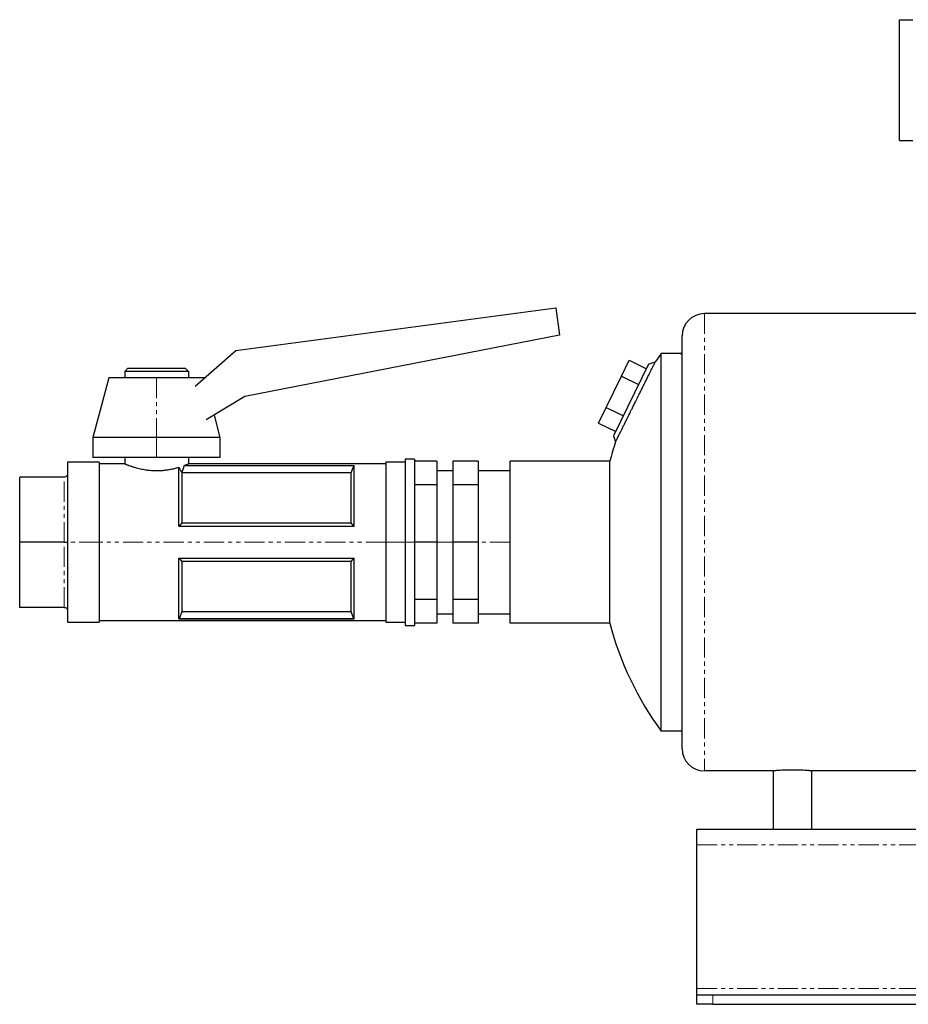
# Model space of a CAD drawing. Header units: millimetres. Extents: x 7 to 1346, y 19 to 822.
# Tile 1 of 3: x 7 to 286, y 19 to 328. Entities that reach past the tile are written whole.
import ezdxf

# ---------------------------------------------------------------- set-up
doc = ezdxf.new("R2010")
doc.units = ezdxf.units.MM
doc.linetypes.add('PHANTOM', pattern=[12.7, 6.35, -1.27, 1.27, -1.27, 1.27, -1.27])

msp = doc.modelspace()

# ---------------------------------------------------------------- linework, layer by layer
at = {"color": 7, "linetype": 'Continuous', "lineweight": 25}
for p, q in [((282.76, 327.76), (287, 327.76)), ((282.76, 289.82), (282.76, 327.76)), ((282.76, 289.82), (287, 289.82)), ((74.37, 223.98), (174.83, 237.31)), ((174.83, 237.31), (175.97, 228.73)), ((406.28, 235.54), (221.53, 235.54)), ((175.97, 228.73), (77.18, 209.53)), ((214.53, 99.04), (214.53, 228.54)), ((61.64, 212.75), (74.37, 223.98)), ((207.98, 104.54), (207.98, 223.04)), ((213.87, 223.04), (207.98, 223.04)), ((214.53, 223.27), (213.87, 223.04)), ((203.95, 219.63), (192.99, 197.16)), ((195.48, 215.95), (197.89, 220.88)), ((197.89, 220.88), (203.28, 218.25)), ((203.95, 219.63), (206.07, 220.36)), ((40.53, 218.39), (39.53, 217.39)), ((39.53, 217.39), (39.53, 215.39)), ((59.53, 217.39), (39.53, 217.39)), ((40.53, 218.39), (58.53, 218.39)), ((58.53, 218.39), (59.53, 217.39)), ((59.53, 217.39), (59.53, 215.39)), ((34.53, 215.39), (29.53, 196.64)), ((49.53, 215.39), (34.53, 215.39)), ((64.53, 215.39), (49.53, 215.39)), ((64.53, 215.39), (64.53, 215.39)), ((190.67, 206.09), (195.48, 215.95)), ((195.48, 215.95), (200.87, 213.32)), ((77.18, 209.53), (65.13, 202.16)), ((188.27, 201.16), (190.67, 206.09)), ((190.67, 206.09), (196.06, 203.46)), ((69.53, 196.64), (67.65, 203.7)), ((188.27, 201.16), (193.66, 198.53)), ((29.53, 196.64), (29.53, 190.39)), ((49.53, 196.64), (29.53, 196.64)), ((69.53, 196.64), (49.53, 196.64)), ((69.53, 190.39), (69.53, 196.64)), ((192.99, 197.16), (193.63, 195.31)), ((31.53, 188.89), (21.53, 188.89)), ((21.53, 188.89), (21.53, 163.79)), ((49.53, 190.39), (29.53, 190.39)), ((31.53, 188.89), (31.53, 163.79)), ((39.53, 190.39), (39.53, 188.39)), ((69.53, 190.39), (49.53, 190.39)), ((59.53, 190.39), (59.53, 188.39)), ((127.53, 188.89), (121.53, 188.89)), ((121.53, 188.89), (121.53, 163.79)), ((130.53, 189.89), (127.53, 189.89)), ((127.53, 189.89), (127.53, 163.79)), ((130.53, 189.89), (130.53, 163.79)), ((137.53, 189.23), (130.53, 189.23)), ((137.53, 189.23), (137.53, 181.78)), ((150.53, 189.23), (142.53, 189.23)), ((142.53, 189.23), (142.53, 181.78)), ((150.53, 189.23), (150.53, 181.78)), ((191.81, 189.19), (160.53, 189.19)), ((160.53, 138.39), (160.53, 189.19)), ((191.81, 138.39), (191.81, 189.19)), ((39.53, 188.39), (31.53, 188.39)), ((56.53, 168.79), (56.53, 187.33)), ((57.47, 185.56), (57.47, 169.85)), ((110.6, 185.57), (57.49, 185.57)), ((58.19, 187.88), (111.53, 187.88)), ((58.19, 187.88), (58.19, 187.83)), ((58.19, 187.83), (111.51, 187.83)), ((121.53, 188.39), (59.53, 188.39)), ((110.6, 169.85), (110.6, 185.57)), ((111.53, 168.79), (111.53, 187.88)), ((142.53, 186.22), (137.53, 186.22)), ((160.53, 186.22), (150.53, 186.22)), ((20.53, 184.24), (6.53, 184.24)), ((6.53, 163.79), (6.53, 184.24)), ((137.53, 181.78), (130.53, 181.78)), ((137.53, 181.78), (137.53, 163.79)), ((150.53, 181.78), (142.53, 181.78)), ((142.53, 181.78), (142.53, 163.79)), ((150.53, 181.78), (150.53, 163.79)), ((56.53, 168.79), (111.53, 168.79)), ((57.47, 169.85), (110.6, 169.85)), ((6.53, 143.34), (6.53, 163.79)), ((20.53, 163.79), (6.53, 163.79)), ((21.53, 163.79), (21.53, 138.69)), ((31.53, 163.79), (31.53, 138.69)), ((121.53, 163.79), (121.53, 138.69)), ((127.53, 163.79), (127.53, 137.69)), ((130.53, 163.79), (130.53, 137.69)), ((137.53, 163.79), (130.53, 163.79)), ((137.53, 163.79), (137.53, 145.81)), ((150.53, 163.79), (142.53, 163.79)), ((142.53, 163.79), (142.53, 145.81)), ((150.53, 163.79), (150.53, 145.81)), ((56.53, 158.79), (111.53, 158.79)), ((56.53, 139.71), (56.53, 158.79)), ((57.47, 157.74), (57.47, 142.02)), ((110.6, 157.74), (57.47, 157.74)), ((110.6, 142.02), (110.6, 157.74)), ((111.53, 139.71), (111.53, 158.79)), ((137.53, 145.81), (130.53, 145.81)), ((137.53, 145.81), (137.53, 138.36)), ((150.53, 145.81), (142.53, 145.81)), ((142.53, 145.81), (142.53, 138.36)), ((150.53, 145.81), (150.53, 138.36)), ((20.53, 143.34), (6.53, 143.34)), ((31.53, 139.19), (121.53, 139.19)), ((56.53, 139.71), (111.53, 139.71)), ((111.51, 139.75), (56.55, 139.75)), ((57.47, 142.02), (110.6, 142.02)), ((137.53, 141.37), (142.53, 141.37)), ((150.53, 141.37), (160.53, 141.37)), ((21.53, 138.69), (31.53, 138.69)), ((121.53, 138.69), (127.53, 138.69)), ((127.53, 137.69), (130.53, 137.69)), ((137.53, 138.36), (130.53, 138.36)), ((150.53, 138.36), (142.53, 138.36)), ((191.81, 138.39), (160.53, 138.39)), ((214.53, 104.54), (207.98, 104.54)), ((243.13, 92.04), (221.53, 92.04)), ((243.13, 92.04), (243.13, 73.79)), ((460.13, 92.04), (255.13, 92.04)), ((255.13, 92.04), (255.13, 73.79)), ((219.13, 73.79), (839.13, 73.79)), ((219.13, 68.79), (219.13, 73.79)), ((219.13, 23.79), (219.13, 68.79)), ((219.13, 21.79), (219.13, 23.79)), ((219.13, 18.79), (219.13, 21.79)), ((219.13, 21.79), (224.13, 21.79)), ((224.13, 21.79), (834.13, 21.79)), ((224.13, 18.79), (219.13, 18.79)), ((224.13, 18.79), (834.13, 18.79))]:
    msp.add_line(p, q, dxfattribs=at)
at = {"color": 8, "linetype": 'PHANTOM', "lineweight": 18}
for p, q in [((221.53, 235.54), (221.53, 92.04)), ((49.53, 215.39), (49.53, 196.64)), ((49.53, 196.64), (49.53, 190.39)), ((20.53, 163.79), (20.53, 184.24)), ((20.53, 143.34), (20.53, 163.79)), ((31.53, 163.79), (21.53, 163.79)), ((121.53, 163.79), (31.53, 163.79)), ((127.53, 163.79), (121.53, 163.79)), ((130.53, 163.79), (127.53, 163.79)), ((142.53, 163.79), (137.53, 163.79)), ((160.53, 163.79), (150.53, 163.79)), ((219.13, 68.79), (839.13, 68.79)), ((219.13, 23.79), (839.13, 23.79)), ((224.13, 21.79), (224.13, 18.79))]:
    msp.add_line(p, q, dxfattribs=at)
at = {"color": 7, "linetype": 'Continuous', "lineweight": 25, "flags": 128}
for points in [[(111.51, 187.83), (111.52, 187.86), (111.53, 187.88)], [(56.55, 139.75), (56.54, 139.73), (56.53, 139.71)], [(111.53, 139.71), (111.52, 139.73), (111.51, 139.75)]]:
    msp.add_lwpolyline(points, dxfattribs=at)
at = {"color": 7, "linetype": 'Continuous', "lineweight": 25}
for centre, radius, start, end in [((221.53, 228.54), 7, 90, 180), ((288.53, 163.79), 100, 143.6654, 145.5528), ((288.53, 163.79), 100, 161.632, 165.2857), ((288.53, 163.79), 100, 194.7143, 216.3346), ((221.53, 99.04), 7, 180, 270)]:
    msp.add_arc(centre, radius, start, end, dxfattribs=at)
for points, knots in [([(213.87, 223.04), (213.87, 223.04), (213.93, 223.03), (214.16, 222.96), (214.32, 222.91), (214.53, 222.85)], [0, 0, 0, 0, 0.5, 0.5, 1, 1, 1, 1]), ([(193.63, 195.31), (193.63, 195.31), (193.67, 195.38), (193.79, 195.63), (193.84, 195.73), (193.95, 195.96), (194.02, 196.1), (194.18, 196.41), (194.26, 196.59), (194.46, 196.97), (194.56, 197.19), (194.9, 197.87), (195.16, 198.39), (195.6, 199.27), (195.75, 199.58), (196.06, 200.21), (196.23, 200.54), (196.56, 201.22), (196.74, 201.57), (197.1, 202.3), (197.29, 202.67), (197.85, 203.81), (198.24, 204.59), (198.84, 205.8), (199.04, 206.21), (199.45, 207.03), (199.65, 207.44), (200.26, 208.66), (200.66, 209.47), (201.26, 210.69), (201.46, 211.09), (201.85, 211.87), (202.04, 212.25), (202.42, 213.01), (202.6, 213.38), (202.96, 214.1), (203.14, 214.46), (203.65, 215.48), (203.96, 216.11), (204.39, 216.98), (204.53, 217.25), (204.79, 217.78), (204.91, 218.02), (205.25, 218.71), (205.44, 219.09), (205.67, 219.56), (205.74, 219.7), (205.86, 219.94), (205.91, 220.04), (206.03, 220.28), (206.07, 220.36), (206.07, 220.36)], [0, 0, 0, 0, 0.0625, 0.0625, 0.09375, 0.09375, 0.125, 0.125, 0.15625, 0.15625, 0.1875, 0.1875, 0.25, 0.25, 0.28125, 0.28125, 0.3125, 0.3125, 0.34375, 0.34375, 0.375, 0.375, 0.4375, 0.4375, 0.46875, 0.46875, 0.5, 0.5, 0.5625, 0.5625, 0.59375, 0.59375, 0.625, 0.625, 0.65625, 0.65625, 0.6875, 0.6875, 0.75, 0.75, 0.78125, 0.78125, 0.8125, 0.8125, 0.875, 0.875, 0.90625, 0.90625, 0.9375, 0.9375, 1, 1, 1, 1]), ([(39.53, 188.39), (39.53, 188.39), (39.54, 188.39), (39.55, 188.39), (39.57, 188.38), (39.6, 188.37), (39.64, 188.35), (39.69, 188.33), (39.74, 188.31), (39.81, 188.28), (39.88, 188.25), (40.07, 188.18), (40.45, 188.03), (41.04, 187.82), (41.62, 187.62), (42.09, 187.47), (42.61, 187.31), (43.23, 187.13), (43.97, 186.94), (44.81, 186.76), (45.82, 186.57), (47.03, 186.39), (48.49, 186.28), (49.95, 186.26), (51.41, 186.33), (52.84, 186.5), (53.95, 186.69), (54.81, 186.88), (55.38, 187.01), (55.96, 187.17), (56.32, 187.27), (56.53, 187.33)], [0, 0, 0, 0, 0.012169, 0.024406, 0.036713, 0.049091, 0.061543, 0.074068, 0.086671, 0.099351, 0.11211, 0.124951, 0.183951, 0.249927, 0.278784, 0.312673, 0.343823, 0.374982, 0.420977, 0.462626, 0.49994, 0.564511, 0.62484, 0.686962, 0.749762, 0.8093, 0.874825, 0.904209, 0.937221, 0.962275, 1, 1, 1, 1]), ([(56.53, 187.33), (56.59, 187.23), (56.7, 187.01), (56.86, 186.7), (57.02, 186.4), (57.17, 186.11), (57.32, 185.83), (57.42, 185.65), (57.47, 185.56)], [0, 0, 0, 0, 0.17641, 0.348866, 0.517409, 0.682081, 0.842928, 1, 1, 1, 1]), ([(58.19, 187.88), (58.24, 187.9), (58.34, 187.93), (58.48, 187.99), (58.61, 188.03), (58.73, 188.08), (58.84, 188.12), (58.94, 188.16), (59.03, 188.19), (59.12, 188.23), (59.21, 188.27), (59.32, 188.31), (59.41, 188.35), (59.48, 188.37), (59.53, 188.39), (59.53, 188.39), (59.53, 188.39)], [0, 0, 0, 0, 0.05955, 0.11807, 0.175564, 0.232035, 0.287486, 0.341922, 0.395346, 0.447762, 0.499177, 0.601269, 0.702356, 0.802479, 0.901679, 1, 1, 1, 1]), ([(21.53, 185.24), (21.53, 185.13), (21.51, 185), (21.41, 184.75), (21.34, 184.63), (21.14, 184.44), (21.02, 184.36), (20.78, 184.27), (20.65, 184.24), (20.53, 184.24)], [0, 0, 0, 0, 0.25, 0.25, 0.5, 0.5, 0.75, 0.75, 1, 1, 1, 1]), ([(20.53, 163.79), (20.65, 163.79), (20.78, 163.79), (21.02, 163.79), (21.14, 163.79), (21.34, 163.79), (21.41, 163.79), (21.51, 163.79), (21.53, 163.79), (21.53, 163.79)], [0, 0, 0, 0, 0.25, 0.25, 0.5, 0.5, 0.75, 0.75, 1, 1, 1, 1]), ([(20.53, 143.34), (20.65, 143.34), (20.78, 143.32), (21.02, 143.22), (21.14, 143.15), (21.34, 142.95), (21.41, 142.83), (21.51, 142.59), (21.53, 142.46), (21.53, 142.34)], [0, 0, 0, 0, 0.25, 0.25, 0.5, 0.5, 0.75, 0.75, 1, 1, 1, 1]), ([(255.13, 92.04), (255.13, 92.04), (255.09, 92.05), (254.98, 92.06), (254.93, 92.06), (254.82, 92.07), (254.69, 92.08), (254.52, 92.09), (254.33, 92.11), (254.23, 92.11), (253.9, 92.14), (253.65, 92.15), (253.1, 92.19), (252.79, 92.2), (252.14, 92.23), (251.8, 92.25), (251.25, 92.26), (251.07, 92.27), (250.69, 92.28), (250.5, 92.28), (249.92, 92.29), (249.53, 92.3), (248.74, 92.3), (248.35, 92.29), (247.78, 92.28), (247.59, 92.28), (247.21, 92.27), (247.02, 92.26), (246.48, 92.25), (246.13, 92.23), (245.48, 92.2), (245.17, 92.19), (244.62, 92.15), (244.37, 92.14), (244.04, 92.11), (243.94, 92.11), (243.75, 92.09), (243.67, 92.09), (243.44, 92.07), (243.33, 92.06), (243.17, 92.05), (243.13, 92.04), (243.13, 92.04)], [0, 0, 0, 0, 0.0625, 0.0625, 0.09375, 0.09375, 0.125, 0.15625, 0.15625, 0.1875, 0.1875, 0.25, 0.25, 0.3125, 0.3125, 0.375, 0.375, 0.40625, 0.40625, 0.4375, 0.4375, 0.5, 0.5, 0.5625, 0.5625, 0.59375, 0.59375, 0.625, 0.625, 0.6875, 0.6875, 0.75, 0.75, 0.8125, 0.8125, 0.84375, 0.84375, 0.875, 0.875, 0.9375, 0.9375, 1, 1, 1, 1])]:
    msp.add_open_spline(points, degree=3, knots=knots, dxfattribs=at)
for points in [[(57.49, 185.57), (57.48, 185.56), (57.47, 185.56), (57.47, 185.56)], [(57.49, 185.57), (57.75, 186.29), (57.98, 187.05), (58.19, 187.83)], [(110.6, 185.57), (110.9, 186.33), (111.2, 187.08), (111.51, 187.83)], [(57.47, 169.85), (57.17, 169.5), (56.86, 169.15), (56.53, 168.79)], [(111.53, 168.79), (111.2, 169.15), (110.9, 169.5), (110.6, 169.85)], [(56.53, 158.79), (56.86, 158.44), (57.17, 158.09), (57.47, 157.74)], [(110.6, 157.74), (110.9, 158.09), (111.2, 158.44), (111.53, 158.79)], [(57.47, 142.02), (57.17, 141.26), (56.86, 140.51), (56.55, 139.75)], [(111.51, 139.75), (111.2, 140.51), (110.9, 141.26), (110.6, 142.02)]]:
    msp.add_open_spline(points, degree=3, dxfattribs=at)

doc.saveas('drawing.dxf')
